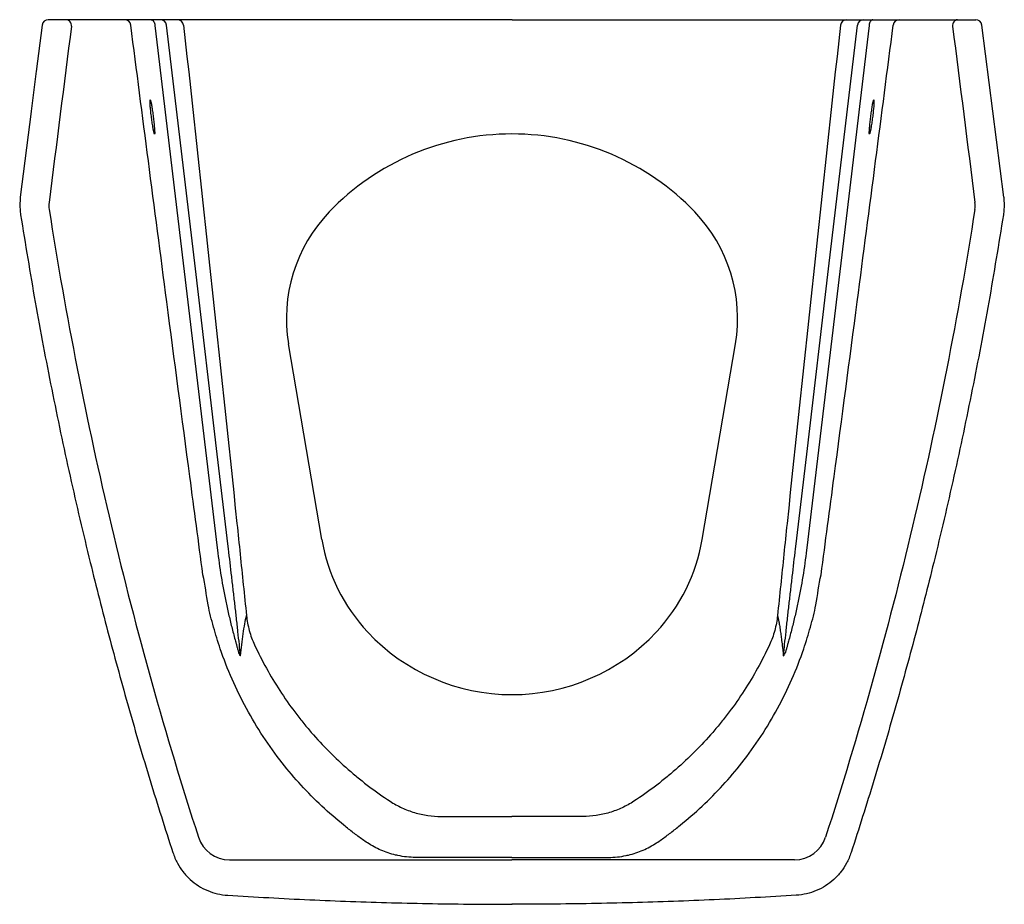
# Model space of a CAD drawing. Header units: millimetres. Extents: x 3824.503 to 3824.82, y 2069.686 to 2069.971.
import ezdxf

# ---------------------------------------------------------------- set-up
doc = ezdxf.new("R2010")
doc.units = ezdxf.units.MM
doc.layers.add('SANINDUSA', color=3, linetype='Continuous')

msp = doc.modelspace()

# ---------------------------------------------------------------- linework, layer by layer
at = {"layer": 'SANINDUSA'}
for p, q in [((3824.518086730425, 2069.970701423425), (3824.51263229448, 2069.970701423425)), ((3824.534220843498, 2069.970701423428), (3824.528220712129, 2069.970701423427)), ((3824.543058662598, 2069.97070142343), (3824.537206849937, 2069.970701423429)), ((3824.554200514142, 2069.970701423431), (3824.548733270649, 2069.97070142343)), ((3824.66193815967, 2069.970701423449), (3824.566401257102, 2069.970701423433)), ((3824.66193815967, 2069.970701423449), (3824.757475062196, 2069.970701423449)), ((3824.769675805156, 2069.970701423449), (3824.775143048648, 2069.970701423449)), ((3824.7808176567, 2069.970701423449), (3824.786669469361, 2069.970701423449)), ((3824.789655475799, 2069.970701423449), (3824.795655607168, 2069.970701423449)), ((3824.805789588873, 2069.970701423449), (3824.811244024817, 2069.970701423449)), ((3824.510646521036, 2069.968951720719), (3824.508763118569, 2069.954018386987)), ((3824.820256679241, 2069.913516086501), (3824.813234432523, 2069.968952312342)), ((3824.508771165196, 2069.954074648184), (3824.507147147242, 2069.94122204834)), ((3824.507128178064, 2069.941167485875), (3824.503610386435, 2069.913517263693)), ((3824.546873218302, 2069.933981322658), (3824.546842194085, 2069.933827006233)), ((3824.777034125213, 2069.933827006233), (3824.777001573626, 2069.933997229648)), ((3824.503624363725, 2069.913515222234), (3824.503626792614, 2069.913504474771)), ((3824.820251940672, 2069.91351536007), (3824.820249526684, 2069.913504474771)), ((3824.600703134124, 2069.803298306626), (3824.58998939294, 2069.866279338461)), ((3824.723173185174, 2069.803298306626), (3824.733886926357, 2069.866279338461)), ((3824.567007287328, 2069.800634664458), (3824.56709213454, 2069.799923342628)), ((3824.570642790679, 2069.80033850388), (3824.570559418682, 2069.801043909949)), ((3824.753233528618, 2069.80033850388), (3824.753316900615, 2069.801043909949)), ((3824.75686903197, 2069.800634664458), (3824.756784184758, 2069.799923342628)), ((3824.639178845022, 2069.714112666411), (3824.661938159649, 2069.714112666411)), ((3824.684697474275, 2069.714112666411), (3824.661938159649, 2069.714112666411)), ((3824.570979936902, 2069.700182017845), (3824.661938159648, 2069.700182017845)), ((3824.661938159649, 2069.70093509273), (3824.630874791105, 2069.70093509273)), ((3824.630874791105, 2069.700186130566), (3824.661938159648, 2069.700186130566)), ((3824.661938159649, 2069.70093509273), (3824.693001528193, 2069.70093509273)), ((3824.661938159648, 2069.700182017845), (3824.661938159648, 2069.700186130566)), ((3824.693001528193, 2069.700186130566), (3824.661938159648, 2069.700186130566)), ((3824.752896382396, 2069.700182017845), (3824.661938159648, 2069.700182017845))]:
    msp.add_line(p, q, dxfattribs=at)
at = {"layer": 'SANINDUSA', "flags": 128}
for points in [[(3824.545707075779, 2069.97070142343), (3824.5459376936, 2069.970666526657), (3824.546160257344, 2069.970563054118), (3824.546367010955, 2069.970394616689), (3824.546550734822, 2069.970167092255), (3824.546705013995, 2069.969888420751), (3824.546824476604, 2069.969568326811), (3824.546904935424, 2069.969217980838), (3824.546943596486, 2069.96884960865)], [(3824.778169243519, 2069.970701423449), (3824.777938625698, 2069.970666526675), (3824.777716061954, 2069.970563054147), (3824.777509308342, 2069.970394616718), (3824.777325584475, 2069.970167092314), (3824.777171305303, 2069.969888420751), (3824.777051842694, 2069.969568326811), (3824.776971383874, 2069.969217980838), (3824.776932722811, 2069.96884960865)], [(3824.546943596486, 2069.96884960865), (3824.547906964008, 2069.960771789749), (3824.552643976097, 2069.921053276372), (3824.567007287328, 2069.800634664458)], [(3824.570559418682, 2069.801043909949), (3824.567037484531, 2069.830841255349), (3824.559993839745, 2069.89043596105), (3824.550716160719, 2069.968935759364)], [(3824.753316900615, 2069.801043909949), (3824.756838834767, 2069.830841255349), (3824.763882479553, 2069.89043596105), (3824.773160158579, 2069.968935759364)], [(3824.776932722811, 2069.96884960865), (3824.775969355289, 2069.960771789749), (3824.771232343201, 2069.921053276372), (3824.75686903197, 2069.800634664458)]]:
    msp.add_lwpolyline(points, dxfattribs=at)
at = {"layer": 'SANINDUSA'}
for centre, radius, start, end in [((3824.512632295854, 2069.968701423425), 0.002000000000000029, 90, 172.8160264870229), ((3824.518245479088, 2069.968865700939), 0.001852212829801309, 351.9812647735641, 82.34879606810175), ((3824.537205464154, 2069.968703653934), 0.001997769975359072, 7.575271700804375, 89.9602559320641), ((3824.548731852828, 2069.968703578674), 0.001997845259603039, 6.673741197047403, 89.95933858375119), ((3824.554199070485, 2069.968703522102), 0.001997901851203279, 5.847013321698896, 89.95859882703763), ((3824.769677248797, 2069.968703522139), 0.00199790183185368, 90.04140070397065, 174.1529876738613), ((3824.775144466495, 2069.968703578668), 0.001997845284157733, 90.04066211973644, 173.3262586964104), ((3824.786670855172, 2069.968703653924), 0.001997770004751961, 90.03974487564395, 172.4247281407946), ((3824.80563084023, 2069.968865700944), 0.00185221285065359, 97.65120448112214, 188.0187352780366), ((3824.81124402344, 2069.968701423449), 0.002000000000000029, 7.183973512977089, 90), ((3824.661938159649, 2069.852318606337), 0.08158876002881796, 43.80250147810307, 136.1974985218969), ((3824.52525963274, 2069.910917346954), 0.01242077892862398, 175.6528415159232, 185.966232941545), ((3824.798616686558, 2069.910917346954), 0.01242077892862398, 354.033767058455, 4.347158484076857), ((3824.638781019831, 2069.874549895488), 0.04948762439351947, 136.2162575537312, 189.6206293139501), ((3824.685095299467, 2069.874549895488), 0.04948762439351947, 350.3793706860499, 43.78374244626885), ((3824.65776366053, 2069.813027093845), 0.05788396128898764, 189.6758544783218, 223.0676776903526), ((3824.666112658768, 2069.813027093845), 0.05788396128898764, 316.9323223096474, 350.3241455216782), ((3824.661938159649, 2069.816991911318), 0.06364107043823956, 223.1089851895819, 316.8910148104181), ((3824.570967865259, 2069.710677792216), 0.01049578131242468, 198.005328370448, 270.065898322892), ((3824.752908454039, 2069.710677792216), 0.01049578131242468, 269.934101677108, 341.9946716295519)]:
    msp.add_arc(centre, radius, start, end, dxfattribs=at)
for points in [[(3824.51849209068, 2069.970701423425), (3824.518396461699, 2069.970701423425), (3824.518244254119, 2069.970701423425), (3824.518086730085, 2069.970701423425)], [(3824.805384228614, 2069.970701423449), (3824.805479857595, 2069.970701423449), (3824.805632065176, 2069.970701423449), (3824.80578958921, 2069.970701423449)], [(3824.520079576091, 2069.968607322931), (3824.517690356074, 2069.949689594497), (3824.515288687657, 2069.930773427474), (3824.512874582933, 2069.911858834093)], [(3824.556186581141, 2069.968907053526), (3824.562068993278, 2069.915433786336), (3824.567799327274, 2069.861943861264), (3824.573373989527, 2069.808437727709)], [(3824.767689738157, 2069.968907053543), (3824.761807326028, 2069.915433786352), (3824.756076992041, 2069.86194386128), (3824.750502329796, 2069.808437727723)], [(3824.803796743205, 2069.968607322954), (3824.806185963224, 2069.94968959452), (3824.808587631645, 2069.930773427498), (3824.811001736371, 2069.911858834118)], [(3824.562416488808, 2069.791976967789), (3824.56241648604, 2069.791976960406), (3824.562416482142, 2069.791976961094), (3824.562416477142, 2069.791976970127)], [(3824.761459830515, 2069.791976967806), (3824.761459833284, 2069.791976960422), (3824.761459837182, 2069.79197696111), (3824.761459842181, 2069.791976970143)]]:
    msp.add_open_spline(points, degree=3, dxfattribs=at)
for points, knots in [([(3824.528220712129, 2069.970701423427), (3824.527231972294, 2069.970701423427), (3824.525562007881, 2069.970701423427), (3824.523311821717, 2069.970701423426), (3824.521496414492, 2069.970701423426), (3824.519836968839, 2069.970701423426), (3824.518944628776, 2069.970701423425), (3824.518492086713, 2069.970701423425)], [0, 0, 0, 0, 0.2634347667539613, 0.4449367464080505, 0.631713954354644, 0.8132271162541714, 0.9999999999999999, 0.9999999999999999, 0.9999999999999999, 0.9999999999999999]), ([(3824.537206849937, 2069.970701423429), (3824.537154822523, 2069.970701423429), (3824.537050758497, 2069.970701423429), (3824.53648779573, 2069.970701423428), (3824.535695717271, 2069.970701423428), (3824.53489097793, 2069.970701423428), (3824.534389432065, 2069.970701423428), (3824.534220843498, 2069.970701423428)], [0, 0, 0, 0, 0.2220599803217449, 0.4441592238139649, 0.6655437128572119, 0.887576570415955, 1, 1, 1, 1]), ([(3824.545707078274, 2069.97070142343), (3824.545512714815, 2069.97070142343), (3824.545327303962, 2069.97070142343), (3824.54497424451, 2069.97070142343), (3824.54480594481, 2069.97070142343), (3824.54433512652, 2069.97070142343), (3824.544064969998, 2069.97070142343), (3824.543724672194, 2069.97070142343), (3824.543621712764, 2069.97070142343), (3824.543440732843, 2069.97070142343), (3824.543363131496, 2069.97070142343), (3824.543167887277, 2069.97070142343), (3824.543087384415, 2069.97070142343), (3824.543058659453, 2069.97070142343)], [0, 0, 0, 0, 0.1249999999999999, 0.1249999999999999, 0.2499999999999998, 0.2499999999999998, 0.5000000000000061, 0.5000000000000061, 0.6250000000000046, 0.6250000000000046, 0.750000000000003, 0.750000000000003, 1, 1, 1, 1]), ([(3824.54873326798, 2069.97070142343), (3824.548700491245, 2069.97070142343), (3824.548608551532, 2069.97070142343), (3824.548385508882, 2069.97070142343), (3824.548296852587, 2069.97070142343), (3824.548090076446, 2069.97070142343), (3824.54797244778, 2069.97070142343), (3824.547583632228, 2069.97070142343), (3824.547274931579, 2069.97070142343), (3824.546736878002, 2069.97070142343), (3824.546544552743, 2069.97070142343), (3824.546141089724, 2069.97070142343), (3824.545929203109, 2069.97070142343), (3824.545707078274, 2069.97070142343)], [0, 0, 0, 0, 0.2500000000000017, 0.2500000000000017, 0.3750000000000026, 0.3750000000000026, 0.5000000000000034, 0.5000000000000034, 0.749999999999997, 0.749999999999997, 0.8749999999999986, 0.8749999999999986, 1, 1, 1, 1]), ([(3824.56640125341, 2069.970701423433), (3824.566012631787, 2069.970701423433), (3824.565625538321, 2069.970701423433), (3824.564854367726, 2069.970701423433), (3824.564468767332, 2069.970701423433), (3824.563329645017, 2069.970701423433), (3824.562594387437, 2069.970701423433), (3824.5615265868, 2069.970701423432), (3824.561176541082, 2069.970701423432), (3824.560488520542, 2069.970701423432), (3824.560151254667, 2069.970701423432), (3824.559178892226, 2069.970701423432), (3824.558575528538, 2069.970701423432), (3824.557737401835, 2069.970701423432), (3824.557468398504, 2069.970701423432), (3824.556957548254, 2069.970701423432), (3824.55671777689, 2069.970701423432), (3824.556044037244, 2069.970701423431), (3824.555655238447, 2069.970701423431), (3824.55516456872, 2069.970701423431), (3824.555016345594, 2069.970701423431), (3824.554757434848, 2069.970701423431), (3824.554645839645, 2069.970701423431), (3824.55436376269, 2069.970701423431), (3824.554245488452, 2069.970701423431), (3824.554200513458, 2069.970701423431)], [0, 0, 0, 0, 0.06249999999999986, 0.06249999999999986, 0.1249999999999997, 0.1249999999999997, 0.2499999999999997, 0.2499999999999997, 0.3124999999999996, 0.3124999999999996, 0.3749999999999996, 0.3749999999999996, 0.4999999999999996, 0.4999999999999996, 0.5624999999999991, 0.5624999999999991, 0.6249999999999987, 0.6249999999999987, 0.7499999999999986, 0.7499999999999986, 0.8124999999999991, 0.8124999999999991, 0.8749999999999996, 0.8749999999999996, 1, 1, 1, 1]), ([(3824.757475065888, 2069.970701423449), (3824.75786368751, 2069.970701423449), (3824.758250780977, 2069.970701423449), (3824.759021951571, 2069.970701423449), (3824.759407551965, 2069.970701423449), (3824.760546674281, 2069.970701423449), (3824.76128193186, 2069.970701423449), (3824.762349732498, 2069.970701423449), (3824.762699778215, 2069.970701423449), (3824.763387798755, 2069.970701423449), (3824.76372506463, 2069.970701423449), (3824.764697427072, 2069.970701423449), (3824.765300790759, 2069.970701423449), (3824.766138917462, 2069.970701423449), (3824.766407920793, 2069.970701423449), (3824.766918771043, 2069.970701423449), (3824.767158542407, 2069.970701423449), (3824.767832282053, 2069.970701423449), (3824.76822108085, 2069.970701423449), (3824.768711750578, 2069.970701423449), (3824.768859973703, 2069.970701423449), (3824.76911888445, 2069.970701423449), (3824.769230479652, 2069.970701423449), (3824.769512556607, 2069.970701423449), (3824.769630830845, 2069.970701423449), (3824.76967580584, 2069.970701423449)], [0, 0, 0, 0, 0.06249999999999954, 0.06249999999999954, 0.1249999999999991, 0.1249999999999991, 0.2500000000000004, 0.2500000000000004, 0.3125000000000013, 0.3125000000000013, 0.3750000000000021, 0.3750000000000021, 0.5000000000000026, 0.5000000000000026, 0.5625000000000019, 0.5625000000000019, 0.6250000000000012, 0.6250000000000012, 0.7499999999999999, 0.7499999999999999, 0.8124999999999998, 0.8124999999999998, 0.8749999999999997, 0.8749999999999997, 1, 1, 1, 1]), ([(3824.775143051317, 2069.970701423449), (3824.775175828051, 2069.970701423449), (3824.775267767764, 2069.970701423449), (3824.775490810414, 2069.970701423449), (3824.775579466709, 2069.970701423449), (3824.77578624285, 2069.970701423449), (3824.775903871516, 2069.970701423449), (3824.776292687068, 2069.970701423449), (3824.776601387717, 2069.970701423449), (3824.777139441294, 2069.970701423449), (3824.777331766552, 2069.970701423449), (3824.777735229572, 2069.970701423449), (3824.777947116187, 2069.970701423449), (3824.778169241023, 2069.970701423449)], [0, 0, 0, 0, 0.2500000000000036, 0.2500000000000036, 0.3750000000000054, 0.3750000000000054, 0.5000000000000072, 0.5000000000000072, 0.7499999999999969, 0.7499999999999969, 0.8749999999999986, 0.8749999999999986, 1, 1, 1, 1]), ([(3824.778169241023, 2069.970701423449), (3824.778363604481, 2069.970701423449), (3824.778549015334, 2069.970701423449), (3824.778902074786, 2069.970701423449), (3824.779070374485, 2069.970701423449), (3824.779541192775, 2069.970701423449), (3824.779811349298, 2069.970701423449), (3824.780151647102, 2069.970701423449), (3824.780254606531, 2069.970701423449), (3824.780435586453, 2069.970701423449), (3824.7805131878, 2069.970701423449), (3824.780708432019, 2069.970701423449), (3824.780788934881, 2069.970701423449), (3824.780817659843, 2069.970701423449)], [0, 0, 0, 0, 0.1250000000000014, 0.1250000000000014, 0.2500000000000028, 0.2500000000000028, 0.5000000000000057, 0.5000000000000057, 0.6250000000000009, 0.6250000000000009, 0.749999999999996, 0.749999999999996, 1, 1, 1, 1]), ([(3824.786669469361, 2069.970701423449), (3824.786721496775, 2069.970701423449), (3824.786825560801, 2069.970701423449), (3824.787388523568, 2069.970701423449), (3824.788180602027, 2069.970701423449), (3824.788985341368, 2069.970701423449), (3824.789486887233, 2069.970701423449), (3824.789655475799, 2069.970701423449)], [0, 0, 0, 0, 0.2220599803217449, 0.4441592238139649, 0.6655437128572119, 0.887576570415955, 1, 1, 1, 1]), ([(3824.795655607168, 2069.970701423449), (3824.796644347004, 2069.970701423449), (3824.798314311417, 2069.970701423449), (3824.800564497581, 2069.970701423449), (3824.802379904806, 2069.970701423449), (3824.804039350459, 2069.970701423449), (3824.804931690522, 2069.970701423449), (3824.805384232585, 2069.970701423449)], [0, 0, 0, 0, 0.2634347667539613, 0.4449367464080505, 0.631713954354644, 0.8132271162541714, 0.9999999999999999, 0.9999999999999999, 0.9999999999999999, 0.9999999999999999]), ([(3824.562416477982, 2069.791976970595), (3824.561015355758, 2069.802501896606), (3824.557114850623, 2069.83180164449), (3824.551257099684, 2069.87622484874), (3824.544916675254, 2069.924696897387), (3824.54107236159, 2069.954393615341), (3824.539185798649, 2069.968967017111)], [0, 0, 0, 0, 0.1784415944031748, 0.4967534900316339, 0.7530362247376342, 1, 1, 1, 1]), ([(3824.761459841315, 2069.791976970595), (3824.76286096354, 2069.802501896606), (3824.766761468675, 2069.83180164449), (3824.772619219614, 2069.87622484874), (3824.778959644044, 2069.924696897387), (3824.782803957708, 2069.954393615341), (3824.784690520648, 2069.968967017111)], [0, 0, 0, 0, 0.1784415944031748, 0.4967534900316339, 0.7530362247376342, 1, 1, 1, 1]), ([(3824.546792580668, 2069.933926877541), (3824.5467622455, 2069.933984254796), (3824.546689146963, 2069.934122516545), (3824.546496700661, 2069.935029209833), (3824.546252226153, 2069.936437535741), (3824.54599066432, 2069.938204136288), (3824.545746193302, 2069.940098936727), (3824.545546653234, 2069.941911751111), (3824.545419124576, 2069.943404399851), (3824.545369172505, 2069.94442614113), (3824.545403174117, 2069.94463198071), (3824.54541835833, 2069.944723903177)], [0, 0, 0, 0, 0.08264982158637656, 0.1991609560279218, 0.3167328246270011, 0.4352022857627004, 0.5539997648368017, 0.6723868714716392, 0.7898020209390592, 0.9061311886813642, 1, 1, 1, 1]), ([(3824.54541835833, 2069.944723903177), (3824.54542038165, 2069.944755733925), (3824.545428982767, 2069.944891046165), (3824.545463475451, 2069.944831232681), (3824.545489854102, 2069.944785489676)], [0, 0, 0, 0, 0.2352392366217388, 0.9999999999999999, 0.9999999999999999, 0.9999999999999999, 0.9999999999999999]), ([(3824.545489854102, 2069.944785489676), (3824.545540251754, 2069.944649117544), (3824.545641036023, 2069.944376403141), (3824.545867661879, 2069.943233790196), (3824.546119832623, 2069.94169251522), (3824.546376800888, 2069.939861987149), (3824.546606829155, 2069.937971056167), (3824.546785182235, 2069.936227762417), (3824.546885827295, 2069.934879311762), (3824.546912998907, 2069.934113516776), (3824.546881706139, 2069.934009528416), (3824.546873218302, 2069.933981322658)], [0, 0, 0, 0, 0.1190788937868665, 0.2381317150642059, 0.3579685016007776, 0.4785308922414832, 0.5991568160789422, 0.7191568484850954, 0.838120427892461, 0.9560918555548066, 0.9999999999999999, 0.9999999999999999, 0.9999999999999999, 0.9999999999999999]), ([(3824.777001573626, 2069.933997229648), (3824.776993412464, 2069.934025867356), (3824.776962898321, 2069.934132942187), (3824.776992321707, 2069.934907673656), (3824.777093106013, 2069.93624737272), (3824.777269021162, 2069.937965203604), (3824.777495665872, 2069.939831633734), (3824.777751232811, 2069.941657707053), (3824.778005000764, 2069.943214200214), (3824.778234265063, 2069.944373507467), (3824.778336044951, 2069.944648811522), (3824.778386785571, 2069.944786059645)], [0, 0, 0, 0, 0.0431164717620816, 0.1612101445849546, 0.2791232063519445, 0.3975482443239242, 0.516954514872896, 0.6374044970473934, 0.7585172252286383, 0.8796128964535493, 1, 1, 1, 1]), ([(3824.778459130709, 2069.944725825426), (3824.778474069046, 2069.944626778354), (3824.778506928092, 2069.944408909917), (3824.778455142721, 2069.943376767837), (3824.778328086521, 2069.941898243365), (3824.778131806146, 2069.940114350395), (3824.77789047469, 2069.938239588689), (3824.777629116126, 2069.936468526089), (3824.777382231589, 2069.935042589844), (3824.777185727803, 2069.934111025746), (3824.777114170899, 2069.933992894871), (3824.777084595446, 2069.933944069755)], [0, 0, 0, 0, 0.09630290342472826, 0.2118322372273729, 0.3273945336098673, 0.4436482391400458, 0.5609739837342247, 0.6792847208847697, 0.798051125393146, 0.9165317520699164, 1, 1, 1, 1]), ([(3824.778386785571, 2069.944786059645), (3824.778414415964, 2069.944833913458), (3824.778449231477, 2069.944894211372), (3824.77845743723, 2069.9447546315), (3824.778459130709, 2069.944725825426)], [0, 0, 0, 0, 0.7936230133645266, 1, 1, 1, 1]), ([(3824.546842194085, 2069.933827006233), (3824.546839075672, 2069.933825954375), (3824.546827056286, 2069.933821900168), (3824.54680724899, 2069.933882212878), (3824.546792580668, 2069.933926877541)], [0, 0, 0, 0, 0.2594485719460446, 1, 1, 1, 1]), ([(3824.503626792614, 2069.913504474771), (3824.503525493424, 2069.912165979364), (3824.503383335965, 2069.910287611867), (3824.503637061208, 2069.9084270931), (3824.503709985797, 2069.907892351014)], [0, 0, 0, 0, 0.712584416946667, 1, 1, 1, 1]), ([(3824.820249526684, 2069.913504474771), (3824.820350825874, 2069.912165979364), (3824.820492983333, 2069.910287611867), (3824.82023925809, 2069.9084270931), (3824.820166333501, 2069.907892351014)], [0, 0, 0, 0, 0.712584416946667, 1, 1, 1, 1]), ([(3824.503709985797, 2069.907892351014), (3824.505240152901, 2069.898500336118), (3824.508301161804, 2069.879712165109), (3824.51364408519, 2069.851661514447), (3824.519539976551, 2069.823718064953), (3824.525718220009, 2069.797300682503), (3824.532063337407, 2069.772391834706), (3824.538498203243, 2069.748974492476), (3824.545336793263, 2069.725658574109), (3824.550263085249, 2069.710219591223), (3824.552726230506, 2069.702500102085)], [0, 0, 0, 0, 0.1350630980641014, 0.2701857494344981, 0.4052515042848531, 0.5403784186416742, 0.6552061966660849, 0.7700338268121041, 0.885016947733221, 1, 1, 1, 1]), ([(3824.512906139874, 2069.90962630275), (3824.518267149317, 2069.875363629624), (3824.52493859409, 2069.841357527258), (3824.536957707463, 2069.79074229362), (3824.541297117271, 2069.773946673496), (3824.550641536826, 2069.740544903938), (3824.555647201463, 2069.72393668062), (3824.560986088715, 2069.70743348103)], [0, 0, 0, 0, 0.5, 0.5, 0.75, 0.75, 1, 1, 1, 1]), ([(3824.81097017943, 2069.909626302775), (3824.805609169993, 2069.875363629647), (3824.798937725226, 2069.84135752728), (3824.78691861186, 2069.790742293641), (3824.782579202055, 2069.773946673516), (3824.773234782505, 2069.740544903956), (3824.768229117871, 2069.723936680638), (3824.762890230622, 2069.707433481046)], [0, 0, 0, 0, 0.4999999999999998, 0.4999999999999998, 0.7499999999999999, 0.7499999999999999, 1, 1, 1, 1]), ([(3824.820166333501, 2069.907892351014), (3824.818636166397, 2069.898500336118), (3824.815575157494, 2069.879712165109), (3824.810232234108, 2069.851661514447), (3824.804336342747, 2069.823718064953), (3824.798158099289, 2069.797300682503), (3824.791812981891, 2069.772391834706), (3824.785378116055, 2069.748974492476), (3824.778539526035, 2069.725658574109), (3824.773613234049, 2069.710219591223), (3824.771150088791, 2069.702500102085)], [0, 0, 0, 0, 0.1350630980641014, 0.2701857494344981, 0.4052515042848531, 0.5403784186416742, 0.6552061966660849, 0.7700338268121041, 0.885016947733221, 1, 1, 1, 1]), ([(3824.573373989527, 2069.808437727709), (3824.574060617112, 2069.801847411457), (3824.574744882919, 2069.795256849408), (3824.575426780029, 2069.788666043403), (3824.575766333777, 2069.785384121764), (3824.576105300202, 2069.782102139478), (3824.576443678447, 2069.778820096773)], [0, 0, 0, 0, 0.02000000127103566, 0.02000000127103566, 0.02000000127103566, 0.02995909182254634, 0.02995909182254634, 0.02995909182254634, 0.02995909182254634]), ([(3824.750502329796, 2069.808437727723), (3824.749815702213, 2069.801847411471), (3824.749131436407, 2069.795256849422), (3824.748449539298, 2069.788666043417), (3824.748109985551, 2069.785384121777), (3824.747771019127, 2069.782102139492), (3824.747432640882, 2069.778820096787)], [0, 0, 0, 0, 0.02000000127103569, 0.02000000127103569, 0.02000000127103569, 0.02995909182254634, 0.02995909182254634, 0.02995909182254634, 0.02995909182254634]), ([(3824.567092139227, 2069.799923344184), (3824.567428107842, 2069.79707671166), (3824.56782854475, 2069.794239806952), (3824.568757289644, 2069.788585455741), (3824.569285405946, 2069.785769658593), (3824.57016892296, 2069.781568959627), (3824.570478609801, 2069.78017266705), (3824.571126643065, 2069.777390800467), (3824.571465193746, 2069.776004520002), (3824.571991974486, 2069.773937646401), (3824.572170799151, 2069.773250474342), (3824.572533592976, 2069.771882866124), (3824.572717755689, 2069.771201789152), (3824.572995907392, 2069.770189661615), (3824.573088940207, 2069.76985385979), (3824.573274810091, 2069.769187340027), (3824.573367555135, 2069.768857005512), (3824.573550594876, 2069.768207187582), (3824.573641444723, 2069.767886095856), (3824.573766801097, 2069.76743887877), (3824.573807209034, 2069.767294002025), (3824.573858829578, 2069.767103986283), (3824.573874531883, 2069.767045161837), (3824.573898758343, 2069.766949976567), (3824.573907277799, 2069.766913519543), (3824.573908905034, 2069.766899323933)], [0, 0, 0, 0, 0.2499999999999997, 0.2499999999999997, 0.4999999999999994, 0.4999999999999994, 0.6249999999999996, 0.6249999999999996, 0.7499999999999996, 0.7499999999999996, 0.8124999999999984, 0.8124999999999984, 0.8749999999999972, 0.8749999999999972, 0.9062499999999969, 0.9062499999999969, 0.9374999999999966, 0.9374999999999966, 0.9687499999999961, 0.9687499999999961, 0.9843749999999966, 0.9843749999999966, 0.9921874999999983, 0.9921874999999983, 1, 1, 1, 1]), ([(3824.574509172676, 2069.765876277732), (3824.574462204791, 2069.766398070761), (3824.574405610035, 2069.766984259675), (3824.574281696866, 2069.76822652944), (3824.574215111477, 2069.768874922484), (3824.574006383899, 2069.770873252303), (3824.573854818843, 2069.772280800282), (3824.573543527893, 2069.775128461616), (3824.573382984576, 2069.776575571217), (3824.573055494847, 2069.779500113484), (3824.572888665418, 2069.780976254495), (3824.572551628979, 2069.78393860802), (3824.572381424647, 2069.785424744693), (3824.572039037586, 2069.78839870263), (3824.571866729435, 2069.789887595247), (3824.571346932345, 2069.794358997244), (3824.570996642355, 2069.797346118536), (3824.570642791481, 2069.800338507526)], [0, 0, 0, 0, 0.06250000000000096, 0.06250000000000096, 0.1250000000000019, 0.1250000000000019, 0.2500000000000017, 0.2500000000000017, 0.3750000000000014, 0.3750000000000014, 0.5000000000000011, 0.5000000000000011, 0.6250000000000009, 0.6250000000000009, 0.7500000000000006, 0.7500000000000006, 1, 1, 1, 1]), ([(3824.749367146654, 2069.765876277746), (3824.749414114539, 2069.766398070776), (3824.749470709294, 2069.766984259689), (3824.749594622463, 2069.768226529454), (3824.749661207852, 2069.768874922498), (3824.749869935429, 2069.770873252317), (3824.750021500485, 2069.772280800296), (3824.750332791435, 2069.775128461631), (3824.750493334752, 2069.776575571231), (3824.75082082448, 2069.779500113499), (3824.750987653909, 2069.780976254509), (3824.751324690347, 2069.783938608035), (3824.75149489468, 2069.785424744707), (3824.751837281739, 2069.788398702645), (3824.75200958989, 2069.789887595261), (3824.752529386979, 2069.794358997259), (3824.75287967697, 2069.79734611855), (3824.753233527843, 2069.80033850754)], [0, 0, 0, 0, 0.0625, 0.0625, 0.125, 0.125, 0.25, 0.25, 0.375, 0.375, 0.5, 0.5, 0.625, 0.625, 0.75, 0.75, 1, 1, 1, 1]), ([(3824.756784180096, 2069.799923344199), (3824.756448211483, 2069.797076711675), (3824.756047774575, 2069.794239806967), (3824.755119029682, 2069.788585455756), (3824.754590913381, 2069.785769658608), (3824.753707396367, 2069.781568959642), (3824.753397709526, 2069.780172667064), (3824.752749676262, 2069.777390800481), (3824.752411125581, 2069.776004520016), (3824.751884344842, 2069.773937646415), (3824.751705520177, 2069.773250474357), (3824.751342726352, 2069.771882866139), (3824.75115856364, 2069.771201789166), (3824.750880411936, 2069.77018966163), (3824.750787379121, 2069.769853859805), (3824.750601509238, 2069.769187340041), (3824.750508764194, 2069.768857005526), (3824.750325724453, 2069.768207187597), (3824.750234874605, 2069.767886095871), (3824.750109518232, 2069.767438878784), (3824.750069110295, 2069.76729400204), (3824.750017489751, 2069.767103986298), (3824.750001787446, 2069.767045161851), (3824.749977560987, 2069.766949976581), (3824.74996904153, 2069.766913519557), (3824.749967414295, 2069.766899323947)], [0, 0, 0, 0, 0.2500000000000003, 0.2500000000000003, 0.5000000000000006, 0.5000000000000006, 0.6250000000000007, 0.6250000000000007, 0.7500000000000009, 0.7500000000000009, 0.8125000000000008, 0.8125000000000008, 0.8750000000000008, 0.8750000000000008, 0.9062500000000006, 0.9062500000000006, 0.9375000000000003, 0.9375000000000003, 0.9687500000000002, 0.9687500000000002, 0.984375, 0.984375, 0.9921875, 0.9921875, 1, 1, 1, 1]), ([(3824.607811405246, 2069.711266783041), (3824.605404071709, 2069.713290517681), (3824.600585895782, 2069.71734093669), (3824.593974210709, 2069.724085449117), (3824.587623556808, 2069.73154123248), (3824.581699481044, 2069.739798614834), (3824.576298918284, 2069.74883688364), (3824.571675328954, 2069.758291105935), (3824.5682309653, 2069.76709908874), (3824.565806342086, 2069.775111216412), (3824.563704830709, 2069.783031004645), (3824.563219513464, 2069.788764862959), (3824.5624164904, 2069.791976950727), (3824.562416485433, 2069.791976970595)], [0, 0, 0, 0, 0.09928216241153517, 0.198709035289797, 0.2979925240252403, 0.4086012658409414, 0.5196047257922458, 0.6306110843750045, 0.7412238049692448, 0.8184176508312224, 0.8956114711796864, 0.9999993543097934, 1, 1, 1, 1]), ([(3824.716064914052, 2069.711266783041), (3824.718472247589, 2069.713290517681), (3824.723290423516, 2069.71734093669), (3824.729902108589, 2069.724085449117), (3824.73625276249, 2069.73154123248), (3824.742176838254, 2069.739798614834), (3824.747577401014, 2069.74883688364), (3824.752200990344, 2069.758291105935), (3824.755645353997, 2069.76709908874), (3824.758069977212, 2069.775111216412), (3824.760171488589, 2069.783031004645), (3824.760656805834, 2069.788764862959), (3824.761459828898, 2069.791976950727), (3824.761459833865, 2069.791976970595)], [0, 0, 0, 0, 0.09928216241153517, 0.198709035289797, 0.2979925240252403, 0.4086012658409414, 0.5196047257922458, 0.6306110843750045, 0.7412238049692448, 0.8184176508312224, 0.8956114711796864, 0.9999993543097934, 1, 1, 1, 1]), ([(3824.574509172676, 2069.765876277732), (3824.574796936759, 2069.768236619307), (3824.575084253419, 2069.770664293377), (3824.575711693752, 2069.775161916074), (3824.576052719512, 2069.777233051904), (3824.576443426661, 2069.778822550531)], [0, 0, 0, 0, 0.5, 0.5, 1, 1, 1, 1]), ([(3824.576443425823, 2069.778822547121), (3824.576611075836, 2069.777191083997), (3824.576915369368, 2069.775571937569), (3824.57778813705, 2069.772406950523), (3824.578355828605, 2069.77086257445), (3824.579048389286, 2069.769373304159)], [0, 0, 0, 0, 0.5, 0.5, 1, 1, 1, 1]), ([(3824.747432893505, 2069.778822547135), (3824.747265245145, 2069.777191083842), (3824.746960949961, 2069.775571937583), (3824.746088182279, 2069.772406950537), (3824.74552049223, 2069.770862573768), (3824.744827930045, 2069.769373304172)], [0, 0, 0, 0, 0.5, 0.5, 1, 1, 1, 1]), ([(3824.747432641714, 2069.778820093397), (3824.747456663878, 2069.77872079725), (3824.747504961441, 2069.77852115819), (3824.747576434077, 2069.77820701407), (3824.747647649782, 2069.777880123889), (3824.747718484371, 2069.777539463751), (3824.747788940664, 2069.777185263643), (3824.747927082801, 2069.776459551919), (3824.748135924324, 2069.775244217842), (3824.748391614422, 2069.773554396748), (3824.748648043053, 2069.771682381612), (3824.748863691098, 2069.769997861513), (3824.74905610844, 2069.768442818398), (3824.749212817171, 2069.76716243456), (3824.749315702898, 2069.766305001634), (3824.749367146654, 2069.765876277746)], [0, 0, 0, 0, 0.030860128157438, 0.06204557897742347, 0.09355660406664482, 0.125393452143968, 0.1575563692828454, 0.1900455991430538, 0.3176388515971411, 0.4599447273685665, 0.5815119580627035, 0.7299611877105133, 0.8199710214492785, 0.909983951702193, 1, 1, 1, 1]), ([(3824.579046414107, 2069.769377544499), (3824.581427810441, 2069.764265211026), (3824.584143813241, 2069.759364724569), (3824.588706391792, 2069.752323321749), (3824.590308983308, 2069.750027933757), (3824.592836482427, 2069.746663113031), (3824.593699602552, 2069.745554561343), (3824.595467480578, 2069.743363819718), (3824.596373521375, 2069.742280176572), (3824.600991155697, 2069.736949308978), (3824.604958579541, 2069.732966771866), (3824.610256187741, 2069.728337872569), (3824.611332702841, 2069.727429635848), (3824.613519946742, 2069.725648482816), (3824.614631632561, 2069.724774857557), (3824.618010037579, 2069.722213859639), (3824.620319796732, 2069.720586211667), (3824.622687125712, 2069.719038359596)], [0, 0, 0, 0, 0.2499999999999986, 0.2499999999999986, 0.3749999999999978, 0.3749999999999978, 0.4374999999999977, 0.4374999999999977, 0.4999999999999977, 0.4999999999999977, 0.7499999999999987, 0.7499999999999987, 0.812499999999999, 0.812499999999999, 0.8749999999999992, 0.8749999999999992, 1, 1, 1, 1]), ([(3824.744829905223, 2069.769377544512), (3824.74244850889, 2069.764265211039), (3824.739732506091, 2069.759364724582), (3824.735169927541, 2069.752323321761), (3824.733567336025, 2069.750027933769), (3824.731039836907, 2069.746663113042), (3824.730176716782, 2069.745554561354), (3824.728408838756, 2069.743363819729), (3824.727502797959, 2069.742280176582), (3824.722885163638, 2069.736949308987), (3824.718917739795, 2069.732966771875), (3824.713620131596, 2069.728337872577), (3824.712543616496, 2069.727429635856), (3824.710356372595, 2069.725648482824), (3824.709244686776, 2069.724774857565), (3824.705866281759, 2069.722213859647), (3824.703556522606, 2069.720586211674), (3824.701189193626, 2069.719038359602)], [0, 0, 0, 0, 0.2500000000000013, 0.2500000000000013, 0.3750000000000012, 0.3750000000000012, 0.4375000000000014, 0.4375000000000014, 0.5000000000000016, 0.5000000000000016, 0.7500000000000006, 0.7500000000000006, 0.8125000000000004, 0.8125000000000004, 0.8750000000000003, 0.8750000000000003, 1, 1, 1, 1]), ([(3824.574509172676, 2069.765876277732), (3824.57450285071, 2069.76585507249), (3824.574487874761, 2069.76585425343), (3824.574437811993, 2069.765900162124), (3824.574402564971, 2069.765947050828), (3824.574307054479, 2069.766101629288), (3824.57424727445, 2069.766208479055), (3824.574136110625, 2069.766424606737), (3824.574095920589, 2069.766505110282), (3824.574030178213, 2069.766640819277), (3824.574007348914, 2069.766688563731), (3824.573959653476, 2069.766789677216), (3824.573934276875, 2069.766844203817), (3824.573908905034, 2069.766899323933)], [0, 0, 0, 0, 0.2500000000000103, 0.2500000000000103, 0.5000000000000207, 0.5000000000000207, 0.750000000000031, 0.750000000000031, 0.8750000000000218, 0.8750000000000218, 0.937500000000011, 0.937500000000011, 1, 1, 1, 1]), ([(3824.749367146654, 2069.765876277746), (3824.749373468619, 2069.765855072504), (3824.749388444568, 2069.765854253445), (3824.749438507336, 2069.765900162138), (3824.749473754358, 2069.765947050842), (3824.74956926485, 2069.766101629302), (3824.74962904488, 2069.76620847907), (3824.749740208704, 2069.766424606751), (3824.74978039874, 2069.766505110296), (3824.749846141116, 2069.766640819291), (3824.749868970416, 2069.766688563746), (3824.749916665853, 2069.76678967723), (3824.749942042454, 2069.766844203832), (3824.749967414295, 2069.766899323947)], [0, 0, 0, 0, 0.2500000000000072, 0.2500000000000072, 0.5000000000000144, 0.5000000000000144, 0.7500000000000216, 0.7500000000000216, 0.8750000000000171, 0.8750000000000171, 0.9375000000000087, 0.9375000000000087, 1, 1, 1, 1]), ([(3824.622687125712, 2069.719038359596), (3824.623912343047, 2069.718235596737), (3824.625180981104, 2069.717531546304), (3824.62780156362, 2069.716312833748), (3824.629153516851, 2069.715798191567), (3824.631245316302, 2069.715171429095), (3824.631955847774, 2069.714986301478), (3824.633382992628, 2069.714669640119), (3824.634099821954, 2069.714537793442), (3824.636259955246, 2069.714220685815), (3824.637712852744, 2069.714113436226), (3824.639178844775, 2069.714112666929)], [0, 0, 0, 0, 0.2500000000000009, 0.2500000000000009, 0.5000000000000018, 0.5000000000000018, 0.6250000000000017, 0.6250000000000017, 0.7500000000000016, 0.7500000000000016, 1, 1, 1, 1]), ([(3824.701189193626, 2069.719038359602), (3824.699963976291, 2069.718235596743), (3824.698695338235, 2069.71753154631), (3824.696074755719, 2069.716312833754), (3824.694722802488, 2069.715798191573), (3824.692631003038, 2069.7151714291), (3824.691920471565, 2069.714986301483), (3824.690493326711, 2069.714669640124), (3824.689776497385, 2069.714537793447), (3824.687616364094, 2069.714220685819), (3824.686163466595, 2069.71411343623), (3824.684697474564, 2069.714112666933)], [0, 0, 0, 0, 0.2499999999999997, 0.2499999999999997, 0.4999999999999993, 0.4999999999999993, 0.6249999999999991, 0.6249999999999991, 0.749999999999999, 0.749999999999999, 1, 1, 1, 1]), ([(3824.613825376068, 2069.706669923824), (3824.612827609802, 2069.70740398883), (3824.610820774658, 2069.708880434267), (3824.608818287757, 2069.710468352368), (3824.607811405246, 2069.711266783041)], [0, 0, 0, 0, 0.4971839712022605, 0.9999999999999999, 0.9999999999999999, 0.9999999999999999, 0.9999999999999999]), ([(3824.71005094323, 2069.706669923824), (3824.711048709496, 2069.70740398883), (3824.71305554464, 2069.708880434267), (3824.715058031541, 2069.710468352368), (3824.716064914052, 2069.711266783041)], [0, 0, 0, 0, 0.4971839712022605, 0.9999999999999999, 0.9999999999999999, 0.9999999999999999, 0.9999999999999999]), ([(3824.630874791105, 2069.70093509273), (3824.629908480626, 2069.700966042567), (3824.627972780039, 2069.701028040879), (3824.625854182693, 2069.701381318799), (3824.62306156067, 2069.702012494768), (3824.619688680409, 2069.703154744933), (3824.616233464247, 2069.704979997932), (3824.614336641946, 2069.706311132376), (3824.613825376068, 2069.706669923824)], [0, 0, 0, 0, 0.1504114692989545, 0.30130229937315, 0.3442008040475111, 0.6209439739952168, 0.897829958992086, 1, 1, 1, 1]), ([(3824.693001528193, 2069.70093509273), (3824.693967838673, 2069.700966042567), (3824.695903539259, 2069.701028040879), (3824.698022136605, 2069.701381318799), (3824.700814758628, 2069.702012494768), (3824.704187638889, 2069.703154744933), (3824.707642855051, 2069.704979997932), (3824.709539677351, 2069.706311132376), (3824.71005094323, 2069.706669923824)], [0, 0, 0, 0, 0.1504114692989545, 0.30130229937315, 0.3442008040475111, 0.6209439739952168, 0.897829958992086, 1, 1, 1, 1]), ([(3824.552726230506, 2069.702500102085), (3824.553180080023, 2069.701324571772), (3824.554030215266, 2069.699122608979), (3824.555992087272, 2069.69621504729), (3824.558261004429, 2069.693773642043), (3824.560936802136, 2069.691729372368), (3824.563885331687, 2069.690184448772), (3824.567080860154, 2069.689104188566), (3824.569295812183, 2069.688853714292), (3824.570419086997, 2069.688726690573)], [0, 0, 0, 0, 0.1586841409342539, 0.2972416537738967, 0.4397195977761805, 0.5777766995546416, 0.7197844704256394, 0.8578935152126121, 1, 1, 1, 1]), ([(3824.771150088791, 2069.702500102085), (3824.770696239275, 2069.701324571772), (3824.769846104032, 2069.699122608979), (3824.767884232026, 2069.69621504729), (3824.765615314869, 2069.693773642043), (3824.762939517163, 2069.691729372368), (3824.759990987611, 2069.690184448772), (3824.756795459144, 2069.689104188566), (3824.754580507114, 2069.688853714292), (3824.753457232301, 2069.688726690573)], [0, 0, 0, 0, 0.1586841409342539, 0.2972416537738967, 0.4397195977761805, 0.5777766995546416, 0.7197844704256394, 0.8578935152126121, 1, 1, 1, 1]), ([(3824.570419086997, 2069.688726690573), (3824.579207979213, 2069.688215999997), (3824.596785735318, 2069.687194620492), (3824.623182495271, 2069.686280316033), (3824.644902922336, 2069.685876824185), (3824.657822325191, 2069.685844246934), (3824.661938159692, 2069.685833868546)], [0, 0, 0, 0, 0.2883915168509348, 0.5767821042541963, 0.8651721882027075, 1, 1, 1, 1]), ([(3824.753457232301, 2069.688726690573), (3824.744668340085, 2069.688215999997), (3824.72709058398, 2069.687194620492), (3824.700693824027, 2069.686280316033), (3824.678973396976, 2069.685876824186), (3824.666053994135, 2069.685844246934), (3824.661938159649, 2069.685833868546)], [0, 0, 0, 0, 0.2883915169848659, 0.5767821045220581, 0.8651721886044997, 1, 1, 1, 1])]:
    msp.add_open_spline(points, degree=3, knots=knots, dxfattribs=at)

doc.saveas('drawing.dxf')
